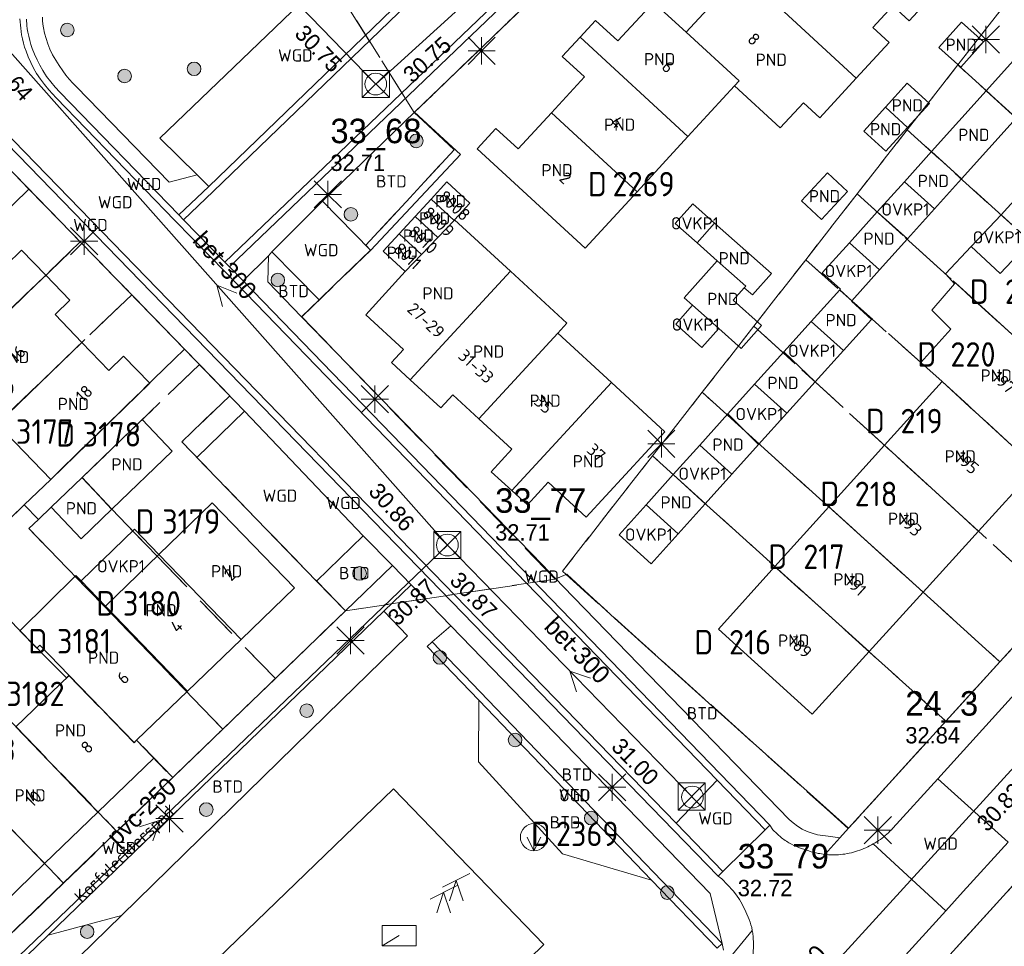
# Model space of a CAD drawing. Header units: metres. Extents: x 207644 to 210135, y 370459 to 373417.
# Tile 152 of 256: x 208559 to 208632, y 372005 to 372073. Entities that reach past the tile are written whole.
import ezdxf
from ezdxf.enums import TextEntityAlignment as Align

# ---------------------------------------------------------------- set-up
doc = ezdxf.new("R2010")
doc.units = ezdxf.units.M
doc.linetypes.add('HIDDEN2', pattern=[4.7625, 3.175, -1.5875])
for name, color, linetype in [('BTD', 7, 'Continuous'), ('CON_BxH250x250mm', 7, 'Continuous'), ('CON_BxH300x300mm', 7, 'Continuous'), ('CON_BxH600x600mm', 7, 'Continuous'), ('DMM_BxH250x250mm', 7, 'Continuous'), ('DMM_BxH300x300mm', 7, 'Continuous'), ('DMM_BxH600x600mm', 7, 'Continuous'), ('GB', 1, 'Continuous'), ('GB07', 1, 'Continuous'), ('GB11', 1, 'Continuous'), ('INV_BxH250x250mm', 7, 'Continuous'), ('INV_BxH300x300mm', 7, 'Continuous'), ('INV_BxH600x600mm', 7, 'Continuous'), ('KAD_perceelnummer', 212, 'Continuous'), ('KAD_sectie', 212, 'Continuous'), ('KAD_Vastgesteld_Perceel', 212, 'Continuous'), ('NAR', 7, 'Continuous'), ('NLV_inspectieput', 7, 'Continuous'), ('NNR_inspectieput', 7, 'Continuous'), ('NOD_inspectieput', 7, 'Continuous'), ('ORL', 7, 'Continuous'), ('OTD', 7, 'Continuous'), ('OVKP1', 7, 'Continuous'), ('PIJL', 7, 'Continuous'), ('PND', 7, 'Continuous'), ('VGO', 7, 'Continuous'), ('WGD', 7, 'Continuous')]:
    doc.layers.add(name, color=color, linetype=linetype)
for name, color, linetype, lineweight in [('GMV', 7, 'Continuous', 25), ('GP1', 7, 'Continuous', 30), ('Q21_lantaarnpaal', 1, 'Continuous', 0), ('Q23_kolk', 153, 'Continuous', 0), ('Q26_boom', 72, 'Continuous', 0), ('Q28_rioolput', 153, 'Continuous', 0), ('Q34_speelwerktuig', 3, 'Continuous', 0), ('Q49_afvalbak-NGDW', 8, 'Continuous', 0)]:
    doc.layers.add(name, color=color, linetype=linetype, lineweight=lineweight)
doc.styles.add('ISO', font='isocpeur.ttf', dxfattribs={"height": 1})
doc.styles.add('ISOCP', font='ISOCP.shx', dxfattribs={"height": 1.8})

# ---------------------------------------------------------------- blocks, each defined once
blk = doc.blocks.new('ACMAP_ANN_TEMPLATE_Vastgesteld_Perceelnummer')
at = {"layer": 'KAD_perceelnummer', "style": 'ISOCP'}
blk.add_attdef('Perceelnummer', text='', height=1.8, dxfattribs=at).set_placement((0, 0), align=Align.MIDDLE)
at = {"layer": 'KAD_sectie', "style": 'ISOCP'}
blk.add_attdef('sectie', text='', height=1.8, dxfattribs=at).set_placement((-2.7, 0), align=Align.MIDDLE_RIGHT)
blk = doc.blocks.new('Q26')
blk.add_hatch(color=256).paths.add_polyline_path([(-0.452, -0.01, 1), (0.548, -0.01, 1)])
blk.add_circle((0.048, -0.01), 0.5)
blk = doc.blocks.new('Q34')
for p, q in [((-1, -0.5), (1, 0.5)), ((-0.5, -1.5), (0, 0)), ((0, 0), (0.5, -1.5))]:
    blk.add_line(p, q)
blk = doc.blocks.new('Q23')
blk.add_line((-1.25, -0.75), (0, 0))
blk.add_lwpolyline([(-1.25, -0.75), (1.25, -0.75), (1.25, 0.75), (-1.25, 0.75), (-1.25, -0.75)])
blk = doc.blocks.new('Q21')
for p, q in [((-1, 1), (0, 0)), ((0, 1), (0, 0)), ((0, 0), (1, 1)), ((-1, 0), (0, 0)), ((-1, -1), (0, 0)), ((0, 0), (1, 0)), ((0, 0), (0, -1)), ((0, 0), (1, -1))]:
    blk.add_line(p, q)
blk = doc.blocks.new('Q28')
at = {"linetype": 'Continuous'}
for p, q in [((-1, -1), (1, 1)), ((-1, 1), (1, -1))]:
    blk.add_line(p, q, dxfattribs=at)
blk.add_lwpolyline([(1, 1), (1, -1), (-1, -1), (-1, 1)], close=True)
blk = doc.blocks.new('Q49')
blk.add_line((0, 1), (0, -1))
blk.add_lwpolyline([(-0.5, 0), (0, -1), (0.5, 0)])
blk.add_circle((0, 0), 1)

msp = doc.modelspace()

# ---------------------------------------------------------------- linework, layer by layer
at = {"layer": 'CON_BxH250x250mm', "color": 253, "linetype": 'Continuous', "lineweight": 13}
msp.add_lwpolyline([(208590.69, 372034.34), (208548.52, 371993.88)], dxfattribs=at)
at = {"layer": 'CON_BxH300x300mm', "color": 253, "linetype": 'Continuous', "lineweight": 13}
for points in [[(208585.43, 372068.22), (208620.97, 372100.5)], [(208557.57, 372096.94), (208585.43, 372068.22)], [(208556.81, 372072.54), (208590.69, 372034.34)], [(208590.69, 372034.34), (208608.69, 372015.82)]]:
    msp.add_lwpolyline(points, dxfattribs=at)
at = {"layer": 'CON_BxH600x600mm', "color": 253, "linetype": 'Continuous', "lineweight": 13}
msp.add_lwpolyline([(208633.6, 372019.43), (208601.83, 371984.59)], dxfattribs=at)
at = {"layer": 'GB', "color": 253, "linetype": 'Continuous', "lineweight": 13}
for points in [[(208608.238, 372072.035), (208612.293, 372076.431)], [(208603.208, 372071.393), (208605.831, 372074.219)], [(208605.831, 372074.219), (208608.238, 372072.035)], [(208623.403, 372073.957), (208621.942, 372072.373)], [(208600.441, 372071.675), (208601.565, 372072.9)], [(208601.565, 372072.9), (208603.208, 372071.393)], [(208621.942, 372072.373), (208623.142, 372071.272)], [(208599.132, 372070.249), (208600.441, 372071.675)], [(208623.142, 372071.272), (208620.729, 372068.65)], [(208600.775, 372068.741), (208599.132, 372070.249)], [(208598.337, 372066.099), (208600.775, 372068.741)], [(208618.049, 372065.737), (208620.729, 372068.65)], [(208611.788, 372068.083), (208608.364, 372064.362)], [(208611.788, 372068.083), (208615.148, 372064.989)], [(208615.148, 372064.989), (208616.86, 372066.839)], [(208616.86, 372066.839), (208618.049, 372065.737)], [(208595.899, 372063.457), (208598.337, 372066.099)], [(208592.878, 372063.446), (208594.247, 372064.955)], [(208594.247, 372064.955), (208595.899, 372063.457)], [(208608.364, 372064.362), (208604.626, 372060.299)], [(208600.821, 372056.164), (208592.878, 372063.446)], [(208589.493, 372059.754), (208590.664, 372061.025)], [(208590.664, 372061.025), (208592.352, 372059.471)], [(208589.493, 372059.754), (208588.322, 372058.482)], [(208604.626, 372060.299), (208600.821, 372056.164)], [(208592.352, 372059.471), (208591.223, 372058.245)], [(208587.15, 372057.211), (208588.322, 372058.482)], [(208591.223, 372058.245), (208595.324, 372054.467)], [(208609.03, 372056.547), (208610.319, 372057.998)], [(208585.979, 372055.939), (208587.15, 372057.211)], [(208610.508, 372055.235), (208609.03, 372056.547)], [(208627.278, 372054.261), (208629.177, 372056.277)], [(208559.409, 372056), (208558.318, 372054.941)], [(208561.188, 372054.167), (208559.409, 372056)], [(208587.597, 372054.448), (208585.979, 372055.939)], [(208561.188, 372054.167), (208562.967, 372052.334)], [(208584.698, 372051.257), (208587.597, 372054.448)], [(208595.324, 372054.467), (208599.477, 372050.642)], [(208562.967, 372052.334), (208561.877, 372051.276)], [(208611.68, 372052.326), (208613.764, 372050.476)], [(208561.877, 372051.276), (208563.848, 372049.224)], [(208587.467, 372048.708), (208584.698, 372051.257)], [(208599.477, 372050.642), (208598.802, 372049.908)], [(208598.802, 372049.908), (208602.739, 372046.281)], [(208625.461, 372047.762), (208627.673, 372050.206)], [(208565.82, 372047.171), (208563.848, 372049.224)], [(208566.91, 372048.231), (208565.82, 372047.171)], [(208568.839, 372046.247), (208566.91, 372048.231)], [(208586.587, 372047.75), (208587.467, 372048.708)], [(208587.969, 372046.481), (208586.587, 372047.75)], [(208627.038, 372046.365), (208625.461, 372047.762)], [(208561.555, 372039.164), (208568.839, 372046.247)], [(208590.203, 372044.43), (208587.969, 372046.481)], [(208602.739, 372046.281), (208606.674, 372042.656)], [(208622.799, 372041.668), (208627.038, 372046.365)], [(208591.083, 372045.388), (208590.203, 372044.43)], [(208593.01, 372043.614), (208591.083, 372045.388)], [(208557.614, 372043.217), (208561.555, 372039.164)], [(208563.857, 372039.302), (208568.287, 372043.568)], [(208568.287, 372043.568), (208570.477, 372041.229)], [(208595.43, 372041.387), (208593.01, 372043.614)], [(208606.674, 372042.656), (208600.889, 372036.375)], [(208618.711, 372037.137), (208622.799, 372041.668)], [(208570.477, 372041.229), (208566.045, 372036.966)], [(208593.91, 372039.727), (208595.43, 372041.387)], [(208595.425, 372038.34), (208593.91, 372039.727)], [(208633.934, 372040.019), (208629.702, 372035.357)], [(208563.857, 372039.302), (208561.586, 372037.114)], [(208598.085, 372038.955), (208596.566, 372037.296)], [(208600.889, 372036.375), (208598.085, 372038.955)], [(208596.566, 372037.296), (208595.425, 372038.34)], [(208569.494, 372033.649), (208573.409, 372037.439)], [(208573.409, 372037.439), (208579.464, 372031.187)], [(208561.586, 372037.114), (208563.788, 372034.795)], [(208563.788, 372034.795), (208566.045, 372036.966)], [(208614.755, 372032.755), (208618.711, 372037.137)], [(208629.702, 372035.357), (208625.631, 372030.871)], [(208610.601, 372028.151), (208614.755, 372032.755)], [(208563.79, 372031.701), (208565.574, 372029.855)], [(208579.464, 372031.187), (208575.538, 372027.397)], [(208621.666, 372026.503), (208625.631, 372030.871)], [(208565.574, 372029.855), (208571.613, 372023.607)], [(208617.488, 372021.9), (208610.601, 372028.151)], [(208575.538, 372027.397), (208571.613, 372023.607)], [(208562.908, 372024.762), (208560.76, 372026.983)], [(208621.666, 372026.503), (208617.488, 372021.9)], [(208567.689, 372019.818), (208562.908, 372024.762)], [(208567.869, 372019.992), (208571.613, 372023.607)], [(208569.136, 372018.678), (208567.869, 372019.992)], [(208565.031, 372014.716), (208569.136, 372018.678)], [(208561.106, 372010.927), (208565.031, 372014.716)], [(208557.18, 372007.138), (208561.106, 372010.927)]]:
    msp.add_lwpolyline(points, dxfattribs=at)
at = {"layer": 'GB07', "color": 253, "linetype": 'Continuous', "lineweight": 13}
for points in [[(208612.293, 372076.431), (208620.729, 372068.65)], [(208612.125, 372068.45), (208608.238, 372072.035)], [(208608.364, 372064.362), (208600.441, 372071.675)], [(208611.788, 372068.083), (208612.125, 372068.45)], [(208630.278, 372067.727), (208632.475, 372065.707)], [(208624.501, 372065.035), (208622.87, 372066.521)], [(208604.626, 372060.299), (208598.337, 372066.099)], [(208628.463, 372061.253), (208626.254, 372063.259)], [(208589.493, 372059.754), (208591.18, 372058.2)], [(208588.322, 372058.482), (208589.986, 372056.949)], [(208591.223, 372058.245), (208591.18, 372058.2)], [(208624.486, 372056.837), (208622.256, 372058.819)], [(208591.18, 372058.2), (208589.986, 372056.949)], [(208587.15, 372057.211), (208588.791, 372055.699)], [(208588.791, 372055.699), (208589.986, 372056.949)], [(208587.597, 372054.448), (208588.791, 372055.699)], [(208612.609, 372053.37), (208610.508, 372055.235)], [(208561.188, 372054.167), (208553.846, 372047.092)], [(208595.324, 372054.467), (208587.969, 372046.481)], [(208612.5, 372053.248), (208612.609, 372053.37)], [(208627.948, 372053.535), (208628.005, 372053.601)], [(208628.005, 372053.601), (208636.547, 372045.848)], [(208620.391, 372052.289), (208619.522, 372053.103)], [(208598.802, 372049.908), (208593.01, 372043.614)], [(208557.614, 372043.217), (208563.848, 372049.224)], [(208617.707, 372046.326), (208615.41, 372048.538)], [(208602.739, 372046.281), (208595.425, 372038.34)], [(208627.038, 372046.365), (208632.47, 372041.36)], [(208613.556, 372041.717), (208611.298, 372043.972)], [(208622.799, 372041.668), (208629.702, 372035.357)], [(208609.631, 372037.358), (208607.284, 372039.513)], [(208563.857, 372039.302), (208566.045, 372036.966)], [(208618.711, 372037.137), (208625.631, 372030.871)], [(208569.494, 372033.649), (208565.574, 372029.855)], [(208569.494, 372033.649), (208575.538, 372027.397)], [(208621.666, 372026.503), (208614.755, 372032.755)], [(208560.76, 372026.983), (208560.539, 372026.764)], [(208559.002, 372020.982), (208562.908, 372024.762)], [(208565.031, 372014.716), (208558.987, 372020.968)], [(208567.869, 372019.992), (208567.689, 372019.818)], [(208561.106, 372010.927), (208555.068, 372017.176)]]:
    msp.add_lwpolyline(points, dxfattribs=at)
at = {"layer": 'GB11', "color": 253, "linetype": 'Continuous', "lineweight": 13}
for points in [[(208626.162, 372074.547), (208624.604, 372072.853), (208623.403, 372073.957)], [(208626.784, 372070.893), (208628.462, 372072.773)], [(208628.462, 372072.773), (208630.078, 372071.331)], [(208630.278, 372067.727), (208634.288, 372072.18)], [(208630.078, 372071.331), (208628.4, 372069.451)], [(208628.4, 372069.451), (208626.784, 372070.893)], [(208624.468, 372068.275), (208622.87, 372066.521)], [(208626.099, 372066.789), (208624.468, 372068.275)], [(208626.254, 372063.259), (208630.278, 372067.727)], [(208621.271, 372064.766), (208622.87, 372066.521)], [(208624.501, 372065.035), (208626.099, 372066.789)], [(208628.463, 372061.253), (208632.475, 372065.707)], [(208622.902, 372063.28), (208621.271, 372064.766)], [(208624.501, 372065.035), (208622.902, 372063.28)], [(208624.257, 372061.042), (208626.254, 372063.259)], [(208616.704, 372059.628), (208618.618, 372061.688)], [(208618.618, 372061.688), (208620.08, 372060.329)], [(208628.463, 372061.253), (208626.475, 372059.045)], [(208626.475, 372059.045), (208624.257, 372061.042)], [(208620.08, 372060.329), (208618.166, 372058.269)], [(208618.166, 372058.269), (208616.704, 372059.628)], [(208620.221, 372056.56), (208622.256, 372058.819)], [(208614.498, 372054.288), (208610.319, 372057.998)], [(208624.486, 372056.837), (208622.438, 372054.563)], [(208622.438, 372054.563), (208620.221, 372056.56)], [(208629.177, 372056.277), (208631.284, 372054.291), (208633.514, 372056.658)], [(208608.088, 372052.509), (208610.508, 372055.235)], [(208613.101, 372052.715), (208614.498, 372054.288)], [(208627.948, 372053.535), (208627.278, 372054.261)], [(208612.5, 372053.248), (208611.68, 372052.326)], [(208612.5, 372053.248), (208613.101, 372052.715)], [(208626.268, 372051.593), (208627.948, 372053.535)], [(208608.704, 372051.962), (208608.088, 372052.509)], [(208617.41, 372050.758), (208619.522, 372053.103)], [(208610.625, 372050.257), (208608.704, 372051.962)], [(208620.391, 372052.289), (208620.366, 372052.261)], [(208620.366, 372052.261), (208621.849, 372050.925)], [(208627.673, 372050.206), (208626.268, 372051.593)], [(208613.764, 372050.476), (208612.272, 372048.795)], [(208619.778, 372048.625), (208617.41, 372050.758)], [(208621.849, 372050.925), (208619.778, 372048.625)], [(208612.272, 372048.795), (208610.625, 372050.257)], [(208613.263, 372046.154), (208615.41, 372048.538)], [(208615.632, 372044.022), (208613.263, 372046.154)], [(208617.707, 372046.326), (208615.632, 372044.022)], [(208609.225, 372041.67), (208611.298, 372043.972)], [(208611.594, 372039.538), (208609.225, 372041.67)], [(208613.556, 372041.717), (208611.594, 372039.538)], [(208605.294, 372037.304), (208607.284, 372039.513)], [(208607.652, 372035.161), (208605.294, 372037.304)], [(208609.631, 372037.358), (208607.652, 372035.161)], [(208559.285, 372028.027), (208563.395, 372032.11)], [(208563.395, 372032.11), (208563.79, 372031.701)], [(208560.539, 372026.764), (208559.285, 372028.027)]]:
    msp.add_lwpolyline(points, dxfattribs=at)
at = {"layer": 'GMV', "color": 253, "linetype": 'Continuous', "lineweight": 13}
for points in [[(208589.476, 372076.469), (208573.162, 372060.681)], [(208569.573, 372064.248), (208581.679, 372075.874)], [(208589.813, 372076.099), (208573.499, 372060.311)], [(208574.357, 372055.134), (208596.278, 372076.145)], [(208596.441, 372075.642), (208574.697, 372054.787)], [(208596.472, 372074.045), (208588.283, 372066.154)], [(208559.286, 372073.01), (208559.353, 372072.317)], [(208559.812, 372072.516), (208559.786, 372072.998)], [(208560.959, 372072.877), (208560.943, 372073.137)], [(208560.986, 372072.618), (208560.959, 372072.877)], [(208559.353, 372072.317), (208559.38, 372072.077)], [(208559.38, 372072.077), (208559.418, 372071.839)], [(208559.839, 372072.276), (208559.812, 372072.516)], [(208559.877, 372072.038), (208559.839, 372072.276)], [(208559.939, 372071.731), (208559.877, 372072.038)], [(208561.027, 372072.361), (208560.986, 372072.618)], [(208561.111, 372071.959), (208561.027, 372072.361)], [(208559.418, 372071.839), (208559.48, 372071.532)], [(208559.48, 372071.532), (208559.555, 372071.228)], [(208560.014, 372071.427), (208559.939, 372071.731)], [(208560.102, 372071.126), (208560.014, 372071.427)], [(208561.215, 372071.562), (208561.111, 372071.959)], [(208561.34, 372071.171), (208561.215, 372071.562)], [(208559.555, 372071.228), (208559.643, 372070.927)], [(208559.643, 372070.927), (208559.746, 372070.631)], [(208559.746, 372070.631), (208559.911, 372070.211)], [(208560.205, 372070.83), (208560.102, 372071.126)], [(208560.37, 372070.41), (208560.205, 372070.83)], [(208561.493, 372070.79), (208561.34, 372071.171)], [(208561.695, 372070.369), (208561.493, 372070.79)], [(208559.911, 372070.211), (208560.094, 372069.798)], [(208560.553, 372069.997), (208560.37, 372070.41)], [(208560.756, 372069.594), (208560.553, 372069.997)], [(208561.93, 372069.966), (208561.695, 372070.369)], [(208562.184, 372069.575), (208561.93, 372069.966)], [(208560.094, 372069.798), (208560.297, 372069.395)], [(208560.297, 372069.395), (208560.524, 372069.005)], [(208560.983, 372069.204), (208560.756, 372069.594)], [(208561.26, 372068.782), (208560.983, 372069.204)], [(208562.45, 372069.192), (208562.184, 372069.575)], [(208562.68, 372068.883), (208562.45, 372069.192)], [(208560.524, 372069.005), (208560.801, 372068.583)], [(208560.801, 372068.583), (208561.103, 372068.177)], [(208561.562, 372068.376), (208561.26, 372068.782)], [(208561.884, 372067.987), (208561.562, 372068.376)], [(208562.923, 372068.585), (208562.68, 372068.883)], [(208563.176, 372068.295), (208562.923, 372068.585)], [(208610.582, 372010.005), (208554.248, 372068.041)], [(208554.749, 372068.241), (208607.496, 372013.901)], [(208561.103, 372068.177), (208561.425, 372067.788)], [(208561.425, 372067.788), (208561.947, 372067.206)], [(208562.23, 372067.618), (208561.884, 372067.987)], [(208563.441, 372068.015), (208563.176, 372068.295)], [(208570.263, 372061.019), (208563.441, 372068.015)], [(208553.078, 372067.581), (208571.389, 372048.738)], [(208561.947, 372067.206), (208570.683, 372058.185)], [(208570.966, 372058.597), (208562.23, 372067.618)], [(208588.273, 372066.144), (208581.512, 372059.608)], [(208588.283, 372066.154), (208588.273, 372066.144)], [(208588.283, 372066.154), (208591.656, 372063.031)], [(208572.321, 372061.558), (208569.573, 372064.248)], [(208591.656, 372063.031), (208585.063, 372056)], [(208572.321, 372061.558), (208570.263, 372061.019)], [(208572.321, 372061.558), (208573.162, 372060.681)], [(208570.966, 372058.597), (208573.162, 372060.681)], [(208573.499, 372060.311), (208571.316, 372058.24)], [(208577.793, 372055.896), (208581.512, 372059.608)], [(208585.057, 372056.015), (208581.512, 372059.608)], [(208571.316, 372058.24), (208570.966, 372058.597)], [(208574.357, 372055.134), (208571.316, 372058.24)], [(208570.683, 372058.185), (208574.414, 372054.375)], [(208577.555, 372055.59), (208575.687, 372053.763)], [(208577.504, 372053.676), (208577.555, 372055.59)], [(208577.555, 372055.59), (208577.793, 372055.896)], [(208581.283, 372052.363), (208577.793, 372055.896)], [(208582.409, 372053.452), (208585.057, 372056.015)], [(208585.063, 372056), (208582.409, 372053.452)], [(208574.697, 372054.787), (208574.357, 372055.134)], [(208575.687, 372053.763), (208574.697, 372054.787)], [(208574.414, 372054.375), (208610.517, 372017.051)], [(208614.38, 372013.762), (208575.687, 372053.763)], [(208579.981, 372051.122), (208577.504, 372053.676)], [(208582.409, 372053.452), (208581.283, 372052.363)], [(208581.283, 372052.363), (208579.981, 372051.122)], [(208579.981, 372051.122), (208597.646, 372032.901)], [(208571.389, 372048.738), (208575.801, 372044.185)], [(208572.287, 372040.782), (208575.801, 372044.185)], [(208575.801, 372044.185), (208584.501, 372035.017)], [(208581.087, 372031.693), (208572.287, 372040.782)], [(208581.087, 372031.693), (208584.501, 372035.017)], [(208584.501, 372035.017), (208586.652, 372032.838)], [(208583.199, 372029.505), (208586.652, 372032.838)], [(208588.025, 372031.425), (208586.652, 372032.838)], [(208597.646, 372032.901), (208598.654, 372031.861)], [(208583.199, 372029.505), (208581.087, 372031.693)], [(208598.654, 372031.861), (208599.469, 372032.188)], [(208598.654, 372031.861), (208599.207, 372031.291)], [(208599.469, 372032.188), (208599.823, 372031.863)], [(208599.823, 372031.863), (208602.969, 372028.969)], [(208588.025, 372031.425), (208586.014, 372029.482)], [(208590.942, 372028.41), (208588.025, 372031.425)], [(208599.207, 372031.291), (208615.798, 372014.179)], [(208545.123, 371992.756), (208583.199, 372029.505)], [(208586.014, 372029.482), (208561.364, 372005.657)], [(208586.014, 372029.482), (208587.761, 372027.674)], [(208602.969, 372028.969), (208610.125, 372022.531)], [(208589.565, 372027.226), (208590.942, 372028.41)], [(208609.988, 372008.722), (208590.942, 372028.41)], [(208620.159, 372013.528), (208633.77, 372028.503)], [(208587.761, 372027.674), (208582.918, 372022.935)], [(208589.565, 372027.226), (208589.204, 372026.88)], [(208600.176, 372016.169), (208589.565, 372027.226)], [(208626.716, 372017.168), (208635.868, 372027.273)], [(208589.204, 372026.88), (208592.997, 372022.928)], [(208582.918, 372022.935), (208566.753, 372007.12)], [(208592.984, 372018.406), (208592.997, 372022.928)], [(208599.816, 372015.823), (208592.997, 372022.928)], [(208610.125, 372022.531), (208620.159, 372013.528)], [(208599.156, 372011.656), (208592.984, 372018.406)], [(208610.517, 372017.051), (208607.496, 372013.901)], [(208610.517, 372017.051), (208614.032, 372013.417)], [(208623.414, 372013.522), (208626.716, 372017.168)], [(208631.871, 372012.49), (208626.716, 372017.168)], [(208586.736, 372016.426), (208567.354, 371997.683)], [(208597.778, 372004.974), (208586.736, 372016.426)], [(208605.697, 372009.705), (208599.816, 372015.823)], [(208610.869, 372005.046), (208600.176, 372016.169)], [(208607.496, 372013.901), (208610.937, 372010.356)], [(208614.032, 372013.417), (208610.937, 372010.356)], [(208614.032, 372013.417), (208614.38, 372013.762)], [(208614.595, 372013.413), (208614.38, 372013.762)], [(208614.909, 372013.108), (208614.595, 372013.413)], [(208620.159, 372013.528), (208619.527, 372012.832)], [(208615.24, 372012.822), (208614.909, 372013.108)], [(208619.527, 372012.832), (208618.425, 372011.604)], [(208618.672, 372012.947), (208619.527, 372012.832)], [(208627.302, 372007.459), (208621.972, 372012.368)], [(208628.587, 372008.872), (208631.871, 372012.49)], [(208605.697, 372009.705), (208599.156, 372011.656)], [(208632.739, 372009.878), (208591.888, 371964.894)], [(208610.937, 372010.356), (208610.582, 372010.005)], [(208610.582, 372010.005), (208610.851, 372009.808)], [(208610.851, 372009.808), (208611.675, 372008.913)], [(208605.697, 372009.705), (208610.509, 372004.7)], [(208610.869, 372005.046), (208609.988, 372008.722)], [(208611.675, 372008.913), (208611.925, 372008.607)], [(208611.925, 372008.607), (208612.155, 372008.285)], [(208627.302, 372007.459), (208628.587, 372008.872)], [(208612.155, 372008.285), (208612.353, 372007.942)], [(208612.353, 372007.942), (208612.624, 372007.386)], [(208559.476, 372000), (208566.753, 372007.12)], [(208566.753, 372007.12), (208561.364, 372005.657)], [(208582.427, 371958.088), (208627.302, 372007.459)], [(208612.624, 372007.386), (208612.862, 372006.815)], [(208561.364, 372005.657), (208546.532, 371991.322)], [(208611.189, 372003.711), (208613.086, 372006.02)], [(208578.513, 371986.135), (208597.778, 372004.974)], [(208610.509, 372004.7), (208610.869, 372005.046)], [(208610.869, 372005.046), (208610.984, 372004.567)]]:
    msp.add_lwpolyline(points, dxfattribs=at)
for points in [[(208615.798, 372014.179, 0.187117), (208618.672, 372012.947)], [(208622.494, 372012.704, 0.051808), (208623.414, 372013.522)], [(208615.977, 372012.35, -0.05705), (208615.24, 372012.822)], [(208621.972, 372012.368, 0.025938), (208622.494, 372012.704)], [(208617.415, 372011.799, -0.044991), (208615.977, 372012.35)], [(208621.426, 372012.092, -0.049954), (208620.211, 372011.693)], [(208621.972, 372012.368, -0.026322), (208621.426, 372012.092)], [(208618.425, 372011.604, -0.04061), (208617.415, 372011.799)], [(208618.938, 372011.569, -0.021476), (208618.425, 372011.604)], [(208620.211, 372011.693, -0.062784), (208618.938, 372011.569)], [(208612.862, 372006.815, -0.045564), (208613.086, 372006.02)], [(208613.086, 372006.02, -0.0222), (208613.143, 372005.61)], [(208613.143, 372005.61, -0.062105), (208613.095, 372003.871)]]:
    msp.add_lwpolyline(points, format="xyb", dxfattribs=at)
at = {"layer": 'GP1', "color": 253, "linetype": 'Continuous', "lineweight": 13}
for points in [[(208631.367, 372058.602), (208635.388, 372063.03)], [(208622.256, 372058.819), (208624.257, 372061.042)], [(208607.427, 372057.97), (208608.716, 372059.421)], [(208608.716, 372059.421), (208610.319, 372057.998)], [(208626.475, 372059.045), (208624.486, 372056.837)], [(208629.177, 372056.277), (208631.367, 372058.602)], [(208631.367, 372058.602), (208633.514, 372056.658)], [(208609.03, 372056.547), (208607.427, 372057.97)], [(208618.229, 372054.348), (208620.221, 372056.56)], [(208619.562, 372053.148), (208618.229, 372054.348)], [(208622.438, 372054.563), (208620.391, 372052.289)], [(208619.522, 372053.103), (208619.562, 372053.148)], [(208608.704, 372051.962), (208607.461, 372050.562), (208609.382, 372048.857), (208610.625, 372050.257)], [(208615.41, 372048.538), (208617.41, 372050.758)], [(208619.778, 372048.625), (208617.707, 372046.326)], [(208611.298, 372043.972), (208613.263, 372046.154)], [(208615.632, 372044.022), (208613.556, 372041.717)], [(208607.284, 372039.513), (208609.225, 372041.67)], [(208611.594, 372039.538), (208609.631, 372037.358)], [(208603.305, 372035.095), (208605.294, 372037.304)], [(208563.79, 372031.701), (208567.705, 372035.499)], [(208567.705, 372035.499), (208569.494, 372033.649)], [(208605.673, 372032.963), (208603.305, 372035.095)], [(208607.652, 372035.161), (208605.673, 372032.963)]]:
    msp.add_lwpolyline(points, dxfattribs=at)
at = {"layer": 'KAD_Vastgesteld_Perceel', "color": 253, "linetype": 'HIDDEN2', "lineweight": 13}
for points in [[(208525.612, 372135.647), (208561.352, 372098.755), (208563.321, 372098.779), (208575.729, 372086.051), (208588.262, 372066.134), (208591.19, 372063.39), (208584.71, 372056.366), (208585.057, 372056.015), (208579.996, 372051.118), (208598.6, 372031.83), (208583.204, 372029.506), (208571.186, 372041.918), (208574.716, 372045.305), (208572.484, 372047.609), (208571.389, 372048.738), (208567.505, 372052.734), (208563.728, 372056.62), (208559.958, 372060.501), (208556.216, 372064.351)], [(208596.472, 372074.045), (208588.262, 372066.134), (208575.729, 372086.051)], [(208631.91, 372074.39), (208628.186, 372069.62), (208624.465, 372064.852), (208620.792, 372060.147), (208617.012, 372055.306), (208613.21, 372050.434), (208609.407, 372045.562), (208605.761, 372040.891), (208599.14, 372032.41), (208599.42, 372032.18), (208598.6, 372031.83), (208579.996, 372051.118), (208585.057, 372056.015), (208584.71, 372056.366), (208591.19, 372063.39), (208588.262, 372066.134), (208596.472, 372074.045)], [(208554.512, 372001.774), (208558.59, 372005.715), (208562.504, 372009.498), (208566.425, 372013.288), (208570.518, 372017.244), (208574.198, 372020.802), (208578.057, 372024.531), (208583.204, 372029.506), (208598.6, 372031.83), (208599.42, 372032.18), (208620.138, 372013.504), (208627.311, 372021.397), (208631.276, 372025.759), (208633.77, 372028.503)], [(208637.194, 372014.783), (208620.489, 371996.389)]]:
    msp.add_lwpolyline(points, dxfattribs=at)
for points in [[(208631.91, 372074.39), (208640.092, 372066.696), (208641.476, 372065.453), (208647.304, 372060.665), (208648.795, 372059.325), (208654.086, 372054.599), (208649.884, 372049.969), (208628.186, 372069.62), (208631.91, 372074.39)], [(208628.186, 372069.62), (208649.884, 372049.969), (208645.832, 372045.505), (208624.465, 372064.852), (208628.186, 372069.62)], [(208624.465, 372064.852), (208645.832, 372045.505), (208641.809, 372041.072), (208620.792, 372060.147), (208624.465, 372064.852)], [(208559.958, 372060.501), (208550.083, 372050.908), (208546.971, 372047.938), (208542.45, 372043.564), (208542.333, 372043.685), (208540.277, 372045.807), (208538.648, 372047.479), (208546.359, 372054.815), (208556.216, 372064.351), (208559.958, 372060.501)], [(208550.083, 372050.908), (208559.958, 372060.501), (208563.728, 372056.62), (208553.854, 372047.068), (208546.239, 372039.649), (208544.67, 372041.273), (208542.45, 372043.564), (208546.971, 372047.938), (208550.083, 372050.908)], [(208620.792, 372060.147), (208641.809, 372041.072), (208637.7, 372036.546), (208633.926, 372040.024), (208632.473, 372041.358), (208627.038, 372046.365), (208625.461, 372047.762), (208617.012, 372055.306), (208620.792, 372060.147)], [(208563.728, 372056.62), (208567.505, 372052.734), (208557.561, 372043.184), (208554.533, 372040.166), (208549.994, 372035.775), (208547.806, 372038.028), (208546.239, 372039.649), (208553.854, 372047.068), (208563.728, 372056.62)], [(208617.012, 372055.306), (208625.461, 372047.762), (208627.038, 372046.365), (208632.473, 372041.358), (208633.926, 372040.024), (208637.7, 372036.546), (208633.826, 372032.278), (208633.816, 372031.596), (208613.21, 372050.434), (208617.012, 372055.306)], [(208559.614, 372037.293), (208557.09, 372034.86), (208554.868, 372032.63), (208554.016, 372033.517), (208553.065, 372032.618), (208552.203, 372033.5), (208549.994, 372035.775), (208554.533, 372040.166), (208557.561, 372043.184), (208567.505, 372052.734), (208571.389, 372048.738), (208561.555, 372039.164), (208559.614, 372037.293)], [(208631.276, 372025.759), (208609.407, 372045.562), (208613.21, 372050.434), (208633.816, 372031.596), (208633.77, 372028.503), (208631.276, 372025.759)], [(208559.614, 372037.293), (208561.555, 372039.164), (208571.389, 372048.738), (208572.484, 372047.609), (208563.857, 372039.302), (208561.586, 372037.114), (208560.652, 372036.215), (208559.614, 372037.293)], [(208578.057, 372024.531), (208569.351, 372033.548), (208566.045, 372036.966), (208563.857, 372039.302), (208572.484, 372047.609), (208574.716, 372045.305), (208571.186, 372041.918), (208583.204, 372029.506), (208578.057, 372024.531)], [(208627.311, 372021.397), (208605.761, 372040.891), (208609.407, 372045.562), (208631.276, 372025.759), (208627.311, 372021.397)], [(208627.311, 372021.397), (208620.138, 372013.504), (208599.42, 372032.18), (208599.14, 372032.41), (208605.761, 372040.891), (208627.311, 372021.397)], [(208578.057, 372024.531), (208574.198, 372020.802), (208559.959, 372035.548), (208560.652, 372036.215), (208561.586, 372037.114), (208563.857, 372039.302), (208566.045, 372036.966), (208569.351, 372033.548), (208578.057, 372024.531)], [(208554.868, 372032.63), (208557.09, 372034.86), (208559.614, 372037.293), (208560.652, 372036.215), (208559.959, 372035.548), (208574.198, 372020.802), (208570.518, 372017.244), (208567.869, 372019.992), (208567.698, 372019.801), (208562.893, 372024.753), (208562.713, 372024.573), (208561.412, 372025.884), (208557.083, 372030.323), (208554.868, 372032.63)], [(208553.065, 372032.618), (208554.016, 372033.517), (208554.868, 372032.63), (208557.083, 372030.323), (208561.412, 372025.884), (208562.713, 372024.573), (208562.893, 372024.753), (208567.698, 372019.801), (208567.869, 372019.992), (208570.518, 372017.244), (208566.425, 372013.288), (208558.984, 372020.998), (208555.539, 372024.584), (208551.187, 372029.081), (208553.43, 372031.267), (208553.924, 372031.738), (208553.065, 372032.618)], [(208548.917, 372026.869), (208551.187, 372029.081), (208555.539, 372024.584), (208558.984, 372020.998), (208566.425, 372013.288), (208562.504, 372009.498), (208555.06, 372017.211), (208547.182, 372025.239), (208547.773, 372025.797), (208548.917, 372026.869)], [(208562.504, 372009.498), (208558.59, 372005.715), (208551.144, 372013.431), (208545.542, 372019.215), (208543.334, 372021.584), (208545.635, 372023.774), (208544.851, 372024.641), (208546.962, 372026.676), (208547.773, 372025.797), (208547.182, 372025.239), (208555.06, 372017.211), (208562.504, 372009.498)], [(208641.747, 372010.649), (208648.215, 372004.742), (208654.815, 371998.754), (208657.238, 371996.586), (208640.5, 371978.17), (208620.489, 371996.389), (208637.194, 372014.783), (208641.747, 372010.649)]]:
    msp.add_lwpolyline(points, close=True, dxfattribs=at)
at = {"layer": 'NOD_inspectieput', "color": 253, "lineweight": 13}
for centre in [(208585.43, 372068.22), (208590.69, 372034.34), (208608.69, 372015.82)]:
    msp.add_circle(centre, 0.8, dxfattribs=at)
at = {"layer": 'PIJL', "color": 253, "lineweight": 13}
for points in [[(208575.24, 372052.84), (208573.75, 372053.44), (208574.17, 372051.88)], [(208601.21, 372024.55), (208599.69, 372025.08), (208600.18, 372023.55)], [(208568.07, 372013.63), (208569.6, 372014.11), (208569.06, 372012.59)]]:
    msp.add_lwpolyline(points, dxfattribs=at)

# ---------------------------------------------------------------- block references
at = {"layer": 'KAD_Vastgesteld_Perceel', "color": 253, "linetype": 'HIDDEN2', "lineweight": 13}
ref = msp.add_blockref('ACMAP_ANN_TEMPLATE_Vastgesteld_Perceelnummer', (208605.107, 372060.865), dxfattribs=at)
ref.add_attrib('Perceelnummer', '2269', dxfattribs={"layer": 'KAD_perceelnummer', "lineweight": 13, "height": 1.8, "style": 'ISOCP'}).set_placement((208605.107, 372060.865), align=Align.MIDDLE)
ref.add_attrib('sectie', 'D', dxfattribs={"layer": 'KAD_sectie', "lineweight": 13, "height": 1.8, "style": 'ISOCP'}).set_placement((208602.407, 372060.865), align=Align.MIDDLE_RIGHT)
ref = msp.add_blockref('ACMAP_ANN_TEMPLATE_Vastgesteld_Perceelnummer', (208633.152, 372052.962), dxfattribs=at)
ref.add_attrib('Perceelnummer', '221', dxfattribs={"layer": 'KAD_perceelnummer', "lineweight": 13, "height": 1.8, "style": 'ISOCP'}).set_placement((208633.152, 372052.962), align=Align.MIDDLE)
ref.add_attrib('sectie', 'D', dxfattribs={"layer": 'KAD_sectie', "lineweight": 13, "height": 1.8, "style": 'ISOCP'}).set_placement((208630.452, 372052.962), align=Align.MIDDLE_RIGHT)
ref = msp.add_blockref('ACMAP_ANN_TEMPLATE_Vastgesteld_Perceelnummer', (208629.3, 372048.347), dxfattribs=at)
ref.add_attrib('Perceelnummer', '220', dxfattribs={"layer": 'KAD_perceelnummer', "lineweight": 13, "height": 1.8, "style": 'ISOCP'}).set_placement((208629.3, 372048.347), align=Align.MIDDLE)
ref.add_attrib('sectie', 'D', dxfattribs={"layer": 'KAD_sectie', "lineweight": 13, "height": 1.8, "style": 'ISOCP'}).set_placement((208626.6, 372048.347), align=Align.MIDDLE_RIGHT)
ref = msp.add_blockref('ACMAP_ANN_TEMPLATE_Vastgesteld_Perceelnummer', (208556.83, 372046.198), dxfattribs=at)
ref.add_attrib('Perceelnummer', '3176', dxfattribs={"layer": 'KAD_perceelnummer', "lineweight": 13, "height": 1.8, "style": 'ISOCP'}).set_placement((208556.83, 372046.198), align=Align.MIDDLE)
ref.add_attrib('sectie', 'D', dxfattribs={"layer": 'KAD_sectie', "lineweight": 13, "height": 1.8, "style": 'ISOCP'}).set_placement((208554.13, 372046.198), align=Align.MIDDLE_RIGHT)
ref = msp.add_blockref('ACMAP_ANN_TEMPLATE_Vastgesteld_Perceelnummer', (208625.525, 372043.451), dxfattribs=at)
ref.add_attrib('Perceelnummer', '219', dxfattribs={"layer": 'KAD_perceelnummer', "lineweight": 13, "height": 1.8, "style": 'ISOCP'}).set_placement((208625.525, 372043.451), align=Align.MIDDLE)
ref.add_attrib('sectie', 'D', dxfattribs={"layer": 'KAD_sectie', "lineweight": 13, "height": 1.8, "style": 'ISOCP'}).set_placement((208622.825, 372043.451), align=Align.MIDDLE_RIGHT)
ref = msp.add_blockref('ACMAP_ANN_TEMPLATE_Vastgesteld_Perceelnummer', (208561.107, 372042.676), dxfattribs=at)
ref.add_attrib('Perceelnummer', '3177', dxfattribs={"layer": 'KAD_perceelnummer', "lineweight": 13, "height": 1.8, "style": 'ISOCP'}).set_placement((208561.107, 372042.676), align=Align.MIDDLE)
ref.add_attrib('sectie', 'D', dxfattribs={"layer": 'KAD_sectie', "lineweight": 13, "height": 1.8, "style": 'ISOCP'}).set_placement((208558.407, 372042.676), align=Align.MIDDLE_RIGHT)
ref = msp.add_blockref('ACMAP_ANN_TEMPLATE_Vastgesteld_Perceelnummer', (208566.056, 372042.477), dxfattribs=at)
ref.add_attrib('Perceelnummer', '3178', dxfattribs={"layer": 'KAD_perceelnummer', "lineweight": 13, "height": 1.8, "style": 'ISOCP'}).set_placement((208566.056, 372042.477), align=Align.MIDDLE)
ref.add_attrib('sectie', 'D', dxfattribs={"layer": 'KAD_sectie', "lineweight": 13, "height": 1.8, "style": 'ISOCP'}).set_placement((208563.356, 372042.477), align=Align.MIDDLE_RIGHT)
ref = msp.add_blockref('ACMAP_ANN_TEMPLATE_Vastgesteld_Perceelnummer', (208622.178, 372038.097), dxfattribs=at)
ref.add_attrib('Perceelnummer', '218', dxfattribs={"layer": 'KAD_perceelnummer', "lineweight": 13, "height": 1.8, "style": 'ISOCP'}).set_placement((208622.178, 372038.097), align=Align.MIDDLE)
ref.add_attrib('sectie', 'D', dxfattribs={"layer": 'KAD_sectie', "lineweight": 13, "height": 1.8, "style": 'ISOCP'}).set_placement((208619.478, 372038.097), align=Align.MIDDLE_RIGHT)
ref = msp.add_blockref('ACMAP_ANN_TEMPLATE_Vastgesteld_Perceelnummer', (208571.88, 372036.07), dxfattribs=at)
ref.add_attrib('Perceelnummer', '3179', dxfattribs={"layer": 'KAD_perceelnummer', "lineweight": 13, "height": 1.8, "style": 'ISOCP'}).set_placement((208571.88, 372036.07), align=Align.MIDDLE)
ref.add_attrib('sectie', 'D', dxfattribs={"layer": 'KAD_sectie', "lineweight": 13, "height": 1.8, "style": 'ISOCP'}).set_placement((208569.18, 372036.07), align=Align.MIDDLE_RIGHT)
ref = msp.add_blockref('ACMAP_ANN_TEMPLATE_Vastgesteld_Perceelnummer', (208618.352, 372033.48), dxfattribs=at)
ref.add_attrib('Perceelnummer', '217', dxfattribs={"layer": 'KAD_perceelnummer', "lineweight": 13, "height": 1.8, "style": 'ISOCP'}).set_placement((208618.352, 372033.48), align=Align.MIDDLE)
ref.add_attrib('sectie', 'D', dxfattribs={"layer": 'KAD_sectie', "lineweight": 13, "height": 1.8, "style": 'ISOCP'}).set_placement((208615.652, 372033.48), align=Align.MIDDLE_RIGHT)
ref = msp.add_blockref('ACMAP_ANN_TEMPLATE_Vastgesteld_Perceelnummer', (208568.996, 372030.052), dxfattribs=at)
ref.add_attrib('Perceelnummer', '3180', dxfattribs={"layer": 'KAD_perceelnummer', "lineweight": 13, "height": 1.8, "style": 'ISOCP'}).set_placement((208568.996, 372030.052), align=Align.MIDDLE)
ref.add_attrib('sectie', 'D', dxfattribs={"layer": 'KAD_sectie', "lineweight": 13, "height": 1.8, "style": 'ISOCP'}).set_placement((208566.296, 372030.052), align=Align.MIDDLE_RIGHT)
ref = msp.add_blockref('ACMAP_ANN_TEMPLATE_Vastgesteld_Perceelnummer', (208564.008, 372027.269), dxfattribs=at)
ref.add_attrib('Perceelnummer', '3181', dxfattribs={"layer": 'KAD_perceelnummer', "lineweight": 13, "height": 1.8, "style": 'ISOCP'}).set_placement((208564.008, 372027.269), align=Align.MIDDLE)
ref.add_attrib('sectie', 'D', dxfattribs={"layer": 'KAD_sectie', "lineweight": 13, "height": 1.8, "style": 'ISOCP'}).set_placement((208561.308, 372027.269), align=Align.MIDDLE_RIGHT)
ref = msp.add_blockref('ACMAP_ANN_TEMPLATE_Vastgesteld_Perceelnummer', (208612.923, 372027.198), dxfattribs=at)
ref.add_attrib('Perceelnummer', '216', dxfattribs={"layer": 'KAD_perceelnummer', "lineweight": 13, "height": 1.8, "style": 'ISOCP'}).set_placement((208612.923, 372027.198), align=Align.MIDDLE)
ref.add_attrib('sectie', 'D', dxfattribs={"layer": 'KAD_sectie', "lineweight": 13, "height": 1.8, "style": 'ISOCP'}).set_placement((208610.223, 372027.198), align=Align.MIDDLE_RIGHT)
ref = msp.add_blockref('ACMAP_ANN_TEMPLATE_Vastgesteld_Perceelnummer', (208560.439, 372023.403), dxfattribs=at)
ref.add_attrib('Perceelnummer', '3182', dxfattribs={"layer": 'KAD_perceelnummer', "lineweight": 13, "height": 1.8, "style": 'ISOCP'}).set_placement((208560.439, 372023.403), align=Align.MIDDLE)
ref.add_attrib('sectie', 'D', dxfattribs={"layer": 'KAD_sectie', "lineweight": 13, "height": 1.8, "style": 'ISOCP'}).set_placement((208557.739, 372023.403), align=Align.MIDDLE_RIGHT)
ref = msp.add_blockref('ACMAP_ANN_TEMPLATE_Vastgesteld_Perceelnummer', (208556.827, 372019.29), dxfattribs=at)
ref.add_attrib('Perceelnummer', '3183', dxfattribs={"layer": 'KAD_perceelnummer', "lineweight": 13, "height": 1.8, "style": 'ISOCP'}).set_placement((208556.827, 372019.29), align=Align.MIDDLE)
ref.add_attrib('sectie', 'D', dxfattribs={"layer": 'KAD_sectie', "lineweight": 13, "height": 1.8, "style": 'ISOCP'}).set_placement((208554.127, 372019.29), align=Align.MIDDLE_RIGHT)
ref = msp.add_blockref('ACMAP_ANN_TEMPLATE_Vastgesteld_Perceelnummer', (208600.966, 372013.118), dxfattribs=at)
ref.add_attrib('Perceelnummer', '2369', dxfattribs={"layer": 'KAD_perceelnummer', "lineweight": 13, "height": 1.8, "style": 'ISOCP'}).set_placement((208600.966, 372013.118), align=Align.MIDDLE)
ref.add_attrib('sectie', 'D', dxfattribs={"layer": 'KAD_sectie', "lineweight": 13, "height": 1.8, "style": 'ISOCP'}).set_placement((208598.266, 372013.118), align=Align.MIDDLE_RIGHT)
at = {"layer": 'Q21_lantaarnpaal', "color": 253}
for p in [(208630.249, 372071.486), (208593.209, 372070.656), (208581.92, 372060.111), (208564.009, 372056.67), (208585.367, 372045.055), (208606.408, 372041.784), (208583.572, 372027.33), (208602.804, 372016.532), (208570.289, 372014.246), (208622.317, 372013.383)]:
    msp.add_blockref('Q21', p, dxfattribs=at)
at = {"layer": 'Q23_kolk', "color": 253}
msp.add_blockref('Q23', (208587.144, 372005.633), dxfattribs=at)
at = {"layer": 'Q26_boom', "color": 253}
for p in [(208562.729, 372072.196), (208572.04, 372069.346), (208566.937, 372068.818), (208588.361, 372064.05), (208583.556, 372058.653), (208578.193, 372053.825), (208584.194, 372032.261), (208590.09, 372026.091), (208580.314, 372022.176), (208595.617, 372020.021), (208572.932, 372014.908), (208601.206, 372014.278), (208606.797, 372008.81), (208564.186, 372005.932)]:
    msp.add_blockref('Q26', p, dxfattribs=at)
at = {"layer": 'Q28_rioolput', "color": 253}
for p in [(208585.434, 372068.224), (208590.69, 372034.341), (208608.639, 372015.859)]:
    msp.add_blockref('Q28', p, dxfattribs=at)
at = {"layer": 'Q34_speelwerktuig', "color": 253}
for p in [(208591.345, 372009.692), (208590.419, 372008.816)]:
    msp.add_blockref('Q34', p, dxfattribs=at)
at = {"layer": 'Q49_afvalbak-NGDW', "color": 253}
msp.add_blockref('Q49', (208597.054, 372012.87), dxfattribs=at)

# ---------------------------------------------------------------- texts
at = {"layer": 'BTD', "color": 253, "linetype": 'Continuous', "lineweight": 13, "style": 'ISO'}
for p in [(208586.584, 372061.067), (208579.394, 372053.001), (208583.87, 372032.278), (208609.407, 372021.974), (208600.217, 372017.474), (208574.563, 372016.588), (208599.341, 372013.96)]:
    msp.add_text('BTD', height=0.9, dxfattribs=at).set_placement(p, align=Align.MIDDLE_CENTER)
at = {"layer": 'DMM_BxH250x250mm', "color": 253, "lineweight": 13}
msp.add_text('pvc-250', height=1.3, rotation=43.81, dxfattribs=at).set_placement((208566.44, 372012.16))
at = {"layer": 'DMM_BxH300x300mm', "color": 253, "lineweight": 13}
for rotation, p in [(311.57, (208571.91, 372056.67)), (314.18, (208597.72, 372028.26))]:
    msp.add_text('bet-300', height=1.3, rotation=rotation, dxfattribs=at).set_placement(p)
at = {"layer": 'DMM_BxH600x600mm', "color": 253, "lineweight": 13}
msp.add_text('bet-600', height=1.3, rotation=47.64, dxfattribs=at).set_placement((208614.69, 371999.84))
at = {"layer": 'INV_BxH250x250mm', "color": 253, "lineweight": 13}
msp.add_text('30.87', height=1.2, rotation=43.81, dxfattribs=at).set_placement((208587.03, 372028.33))
at = {"layer": 'INV_BxH300x300mm', "color": 253, "lineweight": 13}
for s, rotation, p in [('30.75', 314.13, (208579.4, 372071.85)), ('30.75', 42.25, (208588.12, 372068.23)), ('30.64', 311.57, (208556.79, 372069.85)), ('30.86', 311.57, (208584.83, 372038.23)), ('30.87', 314.18, (208590.79, 372031.65)), ('31.00', 314.18, (208602.66, 372019.44))]:
    msp.add_text(s, height=1.2, rotation=rotation, dxfattribs=at).set_placement(p)
at = {"layer": 'INV_BxH600x600mm', "color": 253, "lineweight": 13}
msp.add_text('30.82', height=1.2, rotation=47.64, dxfattribs=at).set_placement((208630.35, 372013.19))
at = {"layer": 'NAR', "color": 253, "linetype": 'Continuous', "lineweight": 13, "style": 'ISO'}
for s, rotation, p in [('8', 317.3, (208613.206, 372071.522)), ('6', 317.1, (208606.901, 372069.492)), ('4', 317.3, (208603.151, 372065.417)), ('2', 317.3, (208599.368, 372061.318)), ('8008', 317.3, (208591.207, 372059.287)), ('8009', 317.3, (208590.042, 372058.089)), ('8010', 317.3, (208588.893, 372056.779)), ('8011', 317.3, (208587.764, 372055.585)), ('27-29', 317.4, (208589.126, 372050.849)), ('16', 44.1, (208559.1, 372048.393)), ('31-33', 317.4, (208592.805, 372047.471)), ('197', 317.7, (208631.557, 372046.304)), ('18', 44.2, (208564.011, 372045.474)), ('35', 317.4, (208597.762, 372044.677)), ('37', 317.5, (208601.628, 372041.135)), ('195', 317.8, (208628.87, 372040.391)), ('193', 317.8, (208624.709, 372035.807)), ('2', 44, (208574.72, 372032.167)), ('191', 317.8, (208620.683, 372031.372)), ('4', 44, (208570.796, 372028.379)), ('189', 317.8, (208616.601, 372026.874)), ('6', 44, (208566.871, 372024.589)), ('8', 44, (208564.215, 372019.487)), ('10', 44, (208560.289, 372015.698))]:
    msp.add_text(s, height=0.9, rotation=rotation, dxfattribs=at).set_placement(p, align=Align.MIDDLE_CENTER)
at = {"layer": 'NLV_inspectieput', "color": 253, "lineweight": 13}
for s, p in [('32.71', (208582.1, 372061.83)), ('32.71', (208594.2, 372034.67)), ('32.84', (208624.33, 372019.76)), ('32.72', (208612.02, 372008.53))]:
    msp.add_text(s, height=1.2, dxfattribs=at).set_placement(p)
at = {"layer": 'NNR_inspectieput', "color": 253, "lineweight": 13}
for s, p in [('33_68', (208582.1, 372063.87)), ('33_77', (208594.2, 372036.71)), ('24_3', (208624.33, 372021.8)), ('33_79', (208612.02, 372010.57))]:
    msp.add_text(s, height=1.8, dxfattribs=at).set_placement(p)
at = {"layer": 'ORL', "color": 253, "linetype": 'Continuous', "lineweight": 13, "style": 'ISO'}
msp.add_text('Korfvlechterspad', height=0.9, rotation=44, dxfattribs=at).set_placement((208566.949, 372011.631), align=Align.MIDDLE_CENTER)
at = {"layer": 'OTD', "color": 253, "linetype": 'Continuous', "lineweight": 13, "style": 'ISO'}
msp.add_text('OTD', height=0.9, dxfattribs=at).set_placement((208600.037, 372015.954), align=Align.MIDDLE_CENTER)
at = {"layer": 'OVKP1', "color": 253, "linetype": 'Continuous', "lineweight": 13, "style": 'ISO'}
for p in [(208624.333, 372059.001), (208608.873, 372057.984), (208631.041, 372056.953), (208620.164, 372054.479), (208608.933, 372050.541), (208617.475, 372048.615), (208613.611, 372043.965), (208609.423, 372039.583), (208605.493, 372035.107), (208566.716, 372032.779)]:
    msp.add_text('OVKP1', height=0.9, dxfattribs=at).set_placement(p, align=Align.MIDDLE_CENTER)
at = {"layer": 'PND', "color": 253, "linetype": 'Continuous', "lineweight": 13, "style": 'ISO'}
for p in [(208628.431, 372071.112), (208606.283, 372070.046), (208614.484, 372070.005), (208624.485, 372066.655), (208603.351, 372065.232), (208622.886, 372064.901), (208629.365, 372064.484), (208598.752, 372061.889), (208626.389, 372061.1), (208618.392, 372059.979), (208590.923, 372059.612), (208589.751, 372058.341), (208588.568, 372057.08), (208622.401, 372056.858), (208587.385, 372055.819), (208611.764, 372055.418), (208590.011, 372052.837), (208610.926, 372052.427), (208619.614, 372050.869), (208593.723, 372048.559), (208558.847, 372048.158), (208615.348, 372046.255), (208631.004, 372046.795), (208597.875, 372044.951), (208563.227, 372044.708), (208611.312, 372041.719), (208601.05, 372040.499), (208628.367, 372040.859), (208567.167, 372040.267), (208563.816, 372037.042), (208607.496, 372037.476), (208624.207, 372036.271), (208574.479, 372032.413), (208620.193, 372031.816), (208569.664, 372029.549), (208616.134, 372027.318), (208565.449, 372026.06), (208563.022, 372020.719), (208560.05, 372015.944)]:
    msp.add_text('PND', height=0.9, dxfattribs=at).set_placement(p, align=Align.MIDDLE_CENTER)
at = {"layer": 'VGO', "color": 253, "linetype": 'Continuous', "lineweight": 13, "style": 'ISO'}
msp.add_text('VGO', height=0.9, dxfattribs=at).set_placement((208600.037, 372015.954), align=Align.MIDDLE_CENTER)
at = {"layer": 'WGD', "color": 253, "linetype": 'Continuous', "lineweight": 13, "style": 'ISO'}
for p in [(208579.525, 372070.322), (208568.422, 372060.872), (208566.293, 372059.533), (208564.478, 372057.86), (208581.425, 372056.011), (208578.394, 372037.964), (208583.077, 372037.43), (208597.607, 372032.022), (208610.386, 372014.25), (208626.922, 372012.395), (208566.574, 372012.076)]:
    msp.add_text('WGD', height=0.9, dxfattribs=at).set_placement(p, align=Align.MIDDLE_CENTER)

doc.saveas('drawing.dxf')
